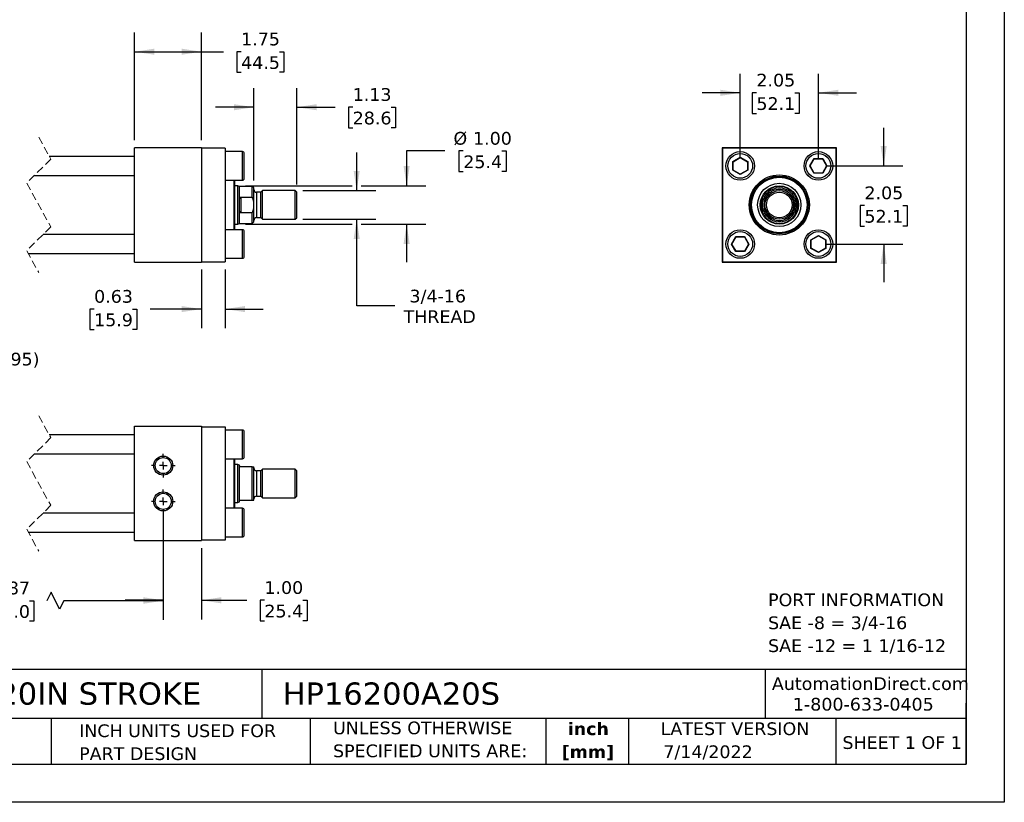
# Model space of a CAD drawing. Header units: inches. Extents: x 0 to 44, y 0 to 34.
# Tile 2 of 3: x 18.2 to 44, y 0 to 20.5. Entities that reach past the tile are written whole.
import ezdxf

# ---------------------------------------------------------------- set-up
doc = ezdxf.new("R2010")
doc.units = ezdxf.units.IN
doc.header["$LTSCALE"] = 4
doc.header["$MEASUREMENT"] = 0
for name, pattern in [('SLD-Center', [0.75, 0.6, -0.05, 0.05, -0.05]), ('SLD-Dashed', [0.075, 0.05, -0.025]), ('SLD-Solid', [0])]:
    doc.linetypes.add(name, pattern=pattern)
doc.layers.add('CENTER', color=40, linetype='SLD-Center')
doc.layers.add('DIMENSIONS', color=140, linetype='SLD-Solid', lineweight=25)
doc.layers.add('TEXT', color=140, linetype='SLD-Solid', lineweight=25)
doc.styles.add('SLDTEXTSTYLE0', font='VERDANA.TTF')
doc.styles.add('SLDTEXTSTYLE1', font='VERDANAB.TTF')
doc.dimstyles.new('SLDDIMSTYLE1', dxfattribs={"dimtxt": 0.339844, "dimasz": 0.52, "dimexe": 0, "dimexo": 0.0625, "dimgap": 0.084961, "dimtad": 0, "dimtih": 1, "dimtoh": 1, "dimrnd": 1e-09, "dimzin": 12, "dimdsep": 46, "dimtxsty": 'SLDTEXTSTYLE0', "dimsah": 1, "dimcen": 0.09, "dimadec": 0, "dimazin": 3, "dimtfac": 1, "dimtofl": 0, "dimtmove": 0, "dimatfit": 3, "dimfxl": 0, "dimfrac": 2, "dimtolj": 1, "dimtzin": 12, "dimarcsym": 0})
doc.dimstyles.new('SLDDIMSTYLE2', dxfattribs={"dimtxt": 0.339844, "dimasz": 0.52, "dimexe": 0, "dimexo": 0.0625, "dimgap": 0.084961, "dimtad": 0, "dimtih": 1, "dimtoh": 1, "dimrnd": 1e-09, "dimzin": 12, "dimdsep": 46, "dimtxsty": 'SLDTEXTSTYLE0', "dimsah": 1, "dimcen": 0.09, "dimadec": 0, "dimazin": 3, "dimtfac": 1, "dimtmove": 0, "dimatfit": 0, "dimfxl": 0, "dimfrac": 2, "dimtolj": 1, "dimtzin": 12, "dimarcsym": 0})
doc.dimstyles.new('SLDDIMSTYLE3', dxfattribs={"dimtxt": 0.339844, "dimasz": 0.52, "dimexe": 0, "dimexo": 0.0625, "dimgap": 0.084961, "dimtad": 0, "dimtih": 1, "dimtoh": 1, "dimrnd": 1e-09, "dimzin": 4, "dimdsep": 46, "dimtxsty": 'SLDTEXTSTYLE0', "dimsah": 1, "dimcen": 0.09, "dimadec": 0, "dimazin": 1, "dimtfac": 1, "dimtmove": 0, "dimatfit": 0, "dimfxl": 0, "dimfrac": 2, "dimtolj": 1, "dimtzin": 12, "dimarcsym": 0})
doc.dimstyles.new('SLDDIMSTYLE4', dxfattribs={"dimtxt": 0.339844, "dimasz": 0.52, "dimexe": 0, "dimexo": 0.0625, "dimgap": 0.084961, "dimtad": 0, "dimtih": 1, "dimtoh": 1, "dimrnd": 1e-09, "dimdsep": 46, "dimtxsty": 'SLDTEXTSTYLE0', "dimsah": 1, "dimcen": 0.09, "dimadec": 0, "dimazin": 2, "dimtfac": 1, "dimtmove": 0, "dimatfit": 0, "dimfxl": 0, "dimfrac": 2, "dimtolj": 1, "dimtzin": 12, "dimarcsym": 0})
doc.dimstyles.new('SLDDIMSTYLE6', dxfattribs={"dimtxt": 0.339844, "dimasz": 0.52, "dimexe": 0, "dimexo": 0.0625, "dimgap": 0.084961, "dimtad": 0, "dimtih": 1, "dimtoh": 1, "dimrnd": 1e-09, "dimzin": 12, "dimdsep": 46, "dimtxsty": 'SLDTEXTSTYLE0', "dimsah": 1, "dimcen": 0, "dimadec": 0, "dimazin": 3, "dimtfac": 1, "dimtofl": 0, "dimtmove": 0, "dimatfit": 3, "dimfxl": 0, "dimfrac": 2, "dimtolj": 1, "dimtzin": 12, "dimarcsym": 0})

# ---------------------------------------------------------------- blocks, each defined once
blk = doc.blocks.new('SW_NOTE_0')
at = {"layer": 'TEXT', "color": 0, "char_height": 0.33333, "attachment_point": 1, "style": 'SLDTEXTSTYLE0'}
for s, insert in [('PORT INFORMATION', (0, 0.423)), ('SAE -8 = 3/4-16', (0, -0.179)), ('SAE -12 = 1 1/16-12', (0, -0.78))]:
    blk.add_mtext(s, dxfattribs=dict(at, insert=insert))
blk = doc.blocks.new('SW_NOTE_0_1')
at = {"layer": 'TEXT', "color": 0, "char_height": 0.3333, "attachment_point": 2, "style": 'SLDTEXTSTYLE1'}
for s, insert in [('inch', (0.5, 0.423)), ('[mm]', (0.489, -0.179))]:
    blk.add_mtext(s, dxfattribs=dict(at, insert=insert))
blk = doc.blocks.new('SW_NOTE_0_2')
at = {"layer": 'TEXT', "color": 0, "char_height": 0.33333, "attachment_point": 1, "style": 'SLDTEXTSTYLE0'}
for s, insert in [('UNLESS OTHERWISE ', (0, 0.423)), ('SPECIFIED UNITS ARE:', (0, -0.179))]:
    blk.add_mtext(s, dxfattribs=dict(at, insert=insert))
blk = doc.blocks.new('SW_NOTE_0_6')
at = {"layer": 'TEXT', "color": 0, "char_height": 0.33333, "attachment_point": 1, "style": 'SLDTEXTSTYLE0'}
for s, insert in [('INCH UNITS USED FOR ', (0, 0.423)), ('PART DESIGN', (0, -0.179))]:
    blk.add_mtext(s, dxfattribs=dict(at, insert=insert))
blk = doc.blocks.new('_D_1')
at = {"layer": 'DIMENSIONS'}
for p, q in [((21.192, 17.37), (21.192, 20.19)), ((22.942, 17.37), (22.942, 20.19)), ((21.192, 19.69), (22.942, 19.69)), ((22.942, 19.69), (23.524, 19.69)), ((23.985, 19.69), (23.87, 19.69)), ((23.87, 19.69), (23.87, 19.15)), ((24.994, 19.69), (25.109, 19.69)), ((25.109, 19.69), (25.109, 19.15)), ((23.87, 19.15), (23.985, 19.15)), ((25.109, 19.15), (24.994, 19.15))]:
    blk.add_line(p, q, dxfattribs=at)
for points in [[(21.192, 19.69), (21.712, 19.61), (21.712, 19.77)], [(22.942, 19.69), (22.422, 19.77), (22.422, 19.61)]]:
    blk.add_solid(points, dxfattribs=at)
at = {"layer": 'DIMENSIONS', "char_height": 0.3333, "attachment_point": 1, "style": 'SLDTEXTSTYLE0'}
for s, insert in [('1.75', (23.985, 20.189)), ('44.5', (23.985, 19.573))]:
    blk.add_mtext(s, dxfattribs=dict(at, insert=insert))
blk = doc.blocks.new('_D_2')
at = {"layer": 'DIMENSIONS'}
for p, q in [((24.317, 16.315), (24.317, 18.734)), ((25.442, 16.206), (25.442, 18.734)), ((24.317, 18.234), (23.317, 18.234)), ((25.442, 18.234), (26.451, 18.234)), ((26.911, 18.234), (26.797, 18.234)), ((26.797, 18.234), (26.797, 17.694)), ((27.921, 18.234), (28.035, 18.234)), ((28.035, 18.234), (28.035, 17.694)), ((26.797, 17.694), (26.911, 17.694)), ((28.035, 17.694), (27.921, 17.694))]:
    blk.add_line(p, q, dxfattribs=at)
for points in [[(24.317, 18.234), (23.797, 18.314), (23.797, 18.154)], [(25.442, 18.234), (25.962, 18.154), (25.962, 18.314)]]:
    blk.add_solid(points, dxfattribs=at)
at = {"layer": 'DIMENSIONS', "char_height": 0.3333, "attachment_point": 1, "style": 'SLDTEXTSTYLE0'}
for s, insert in [('1.13', (26.911, 18.734)), ('28.6', (26.911, 18.117))]:
    blk.add_mtext(s, dxfattribs=dict(at, insert=insert))
blk = doc.blocks.new('_D_3')
at = {"layer": 'DIMENSIONS'}
for p, q in [((27.016, 16.045), (27.016, 17.045)), ((25.602, 16.045), (27.516, 16.045)), ((25.602, 15.295), (27.516, 15.295)), ((27.016, 13.024), (27.016, 15.295)), ((28.016, 13.024), (27.016, 13.024))]:
    blk.add_line(p, q, dxfattribs=at)
for points in [[(27.016, 16.045), (27.096, 16.565), (26.936, 16.565)], [(27.016, 15.295), (26.936, 14.775), (27.096, 14.775)]]:
    blk.add_solid(points, dxfattribs=at)
at = {"layer": 'DIMENSIONS', "char_height": 0.3333, "attachment_point": 1, "style": 'SLDTEXTSTYLE0'}
for s, insert in [('3/4-16', (28.4, 13.447)), ('THREAD', (28.245, 12.907))]:
    blk.add_mtext(s, dxfattribs=dict(at, insert=insert))
blk = doc.blocks.new('_D_4')
at = {"layer": 'DIMENSIONS'}
for p, q in [((29.326, 17.086), (28.326, 17.086)), ((28.326, 17.086), (28.326, 16.17)), ((29.811, 17.086), (29.697, 17.086)), ((29.697, 17.086), (29.697, 16.546)), ((30.821, 17.086), (30.935, 17.086)), ((30.935, 17.086), (30.935, 16.546)), ((29.697, 16.546), (29.811, 16.546)), ((30.935, 16.546), (30.821, 16.546)), ((24.098, 16.17), (26.896, 16.17)), ((27.136, 16.17), (28.826, 16.17)), ((24.098, 15.17), (26.896, 15.17)), ((27.136, 15.17), (28.826, 15.17)), ((28.326, 15.17), (28.326, 14.17))]:
    blk.add_line(p, q, dxfattribs=at)
for points in [[(28.326, 16.17), (28.406, 16.69), (28.246, 16.69)], [(28.326, 15.17), (28.246, 14.65), (28.406, 14.65)]]:
    blk.add_solid(points, dxfattribs=at)
at = {"layer": 'DIMENSIONS', "char_height": 0.3333, "attachment_point": 1, "style": 'SLDTEXTSTYLE0'}
for s, insert in [('%%c', (29.554, 17.585)), ('1.00', (30.067, 17.585)), ('25.4', (29.811, 16.969))]:
    blk.add_mtext(s, dxfattribs=dict(at, insert=insert))
blk = doc.blocks.new('_D_5')
at = {"layer": 'DIMENSIONS'}
for p, q in [((22.942, 13.98), (22.942, 12.439)), ((23.567, 13.98), (23.567, 12.439)), ((20.129, 12.939), (20.015, 12.939)), ((20.015, 12.939), (20.015, 12.399)), ((21.139, 12.939), (21.253, 12.939)), ((21.253, 12.939), (21.253, 12.399)), ((22.942, 12.939), (21.599, 12.939)), ((23.567, 12.939), (24.567, 12.939)), ((20.015, 12.399), (20.129, 12.399)), ((21.253, 12.399), (21.139, 12.399))]:
    blk.add_line(p, q, dxfattribs=at)
for points in [[(22.942, 12.939), (22.422, 13.019), (22.422, 12.859)], [(23.567, 12.939), (24.087, 12.859), (24.087, 13.019)]]:
    blk.add_solid(points, dxfattribs=at)
at = {"layer": 'DIMENSIONS', "char_height": 0.3333, "attachment_point": 1, "style": 'SLDTEXTSTYLE0'}
for s, insert in [('0.63', (20.129, 13.439)), ('15.9', (20.129, 12.823))]:
    blk.add_mtext(s, dxfattribs=dict(at, insert=insert))
blk = doc.blocks.new('_D_6')
at = {"layer": 'DIMENSIONS'}
for p, q in [((37.074, 16.895), (37.074, 19.112)), ((39.124, 16.895), (39.124, 19.112)), ((37.074, 18.612), (36.074, 18.612)), ((37.499, 18.612), (37.384, 18.612)), ((37.384, 18.612), (37.384, 18.072)), ((38.508, 18.612), (38.623, 18.612)), ((38.623, 18.612), (38.623, 18.072)), ((39.124, 18.612), (40.124, 18.612)), ((37.384, 18.072), (37.499, 18.072)), ((38.623, 18.072), (38.508, 18.072))]:
    blk.add_line(p, q, dxfattribs=at)
for points in [[(37.074, 18.612), (36.554, 18.692), (36.554, 18.532)], [(39.124, 18.612), (39.644, 18.532), (39.644, 18.692)]]:
    blk.add_solid(points, dxfattribs=at)
at = {"layer": 'DIMENSIONS', "char_height": 0.3333, "attachment_point": 1, "style": 'SLDTEXTSTYLE0'}
for s, insert in [('2.05', (37.499, 19.112)), ('52.1', (37.499, 18.496))]:
    blk.add_mtext(s, dxfattribs=dict(at, insert=insert))
blk = doc.blocks.new('_D_7')
at = {"layer": 'DIMENSIONS'}
for p, q in [((40.837, 16.695), (40.837, 17.695)), ((39.324, 16.695), (41.337, 16.695)), ((40.332, 15.656), (40.218, 15.656)), ((40.218, 15.656), (40.218, 15.116)), ((41.342, 15.656), (41.456, 15.656)), ((41.456, 15.656), (41.456, 15.116)), ((40.218, 15.116), (40.332, 15.116)), ((41.456, 15.116), (41.342, 15.116)), ((39.324, 14.645), (41.337, 14.645)), ((40.837, 14.645), (40.837, 13.645))]:
    blk.add_line(p, q, dxfattribs=at)
for points in [[(40.837, 16.695), (40.917, 17.215), (40.757, 17.215)], [(40.837, 14.645), (40.757, 14.125), (40.917, 14.125)]]:
    blk.add_solid(points, dxfattribs=at)
at = {"layer": 'DIMENSIONS', "char_height": 0.3333, "attachment_point": 1, "style": 'SLDTEXTSTYLE0'}
for s, insert in [('2.05', (40.332, 16.155)), ('52.1', (40.332, 15.539))]:
    blk.add_mtext(s, dxfattribs=dict(at, insert=insert))
blk = doc.blocks.new('_D_18')
at = {"layer": 'DIMENSIONS'}
for p, q in [((21.942, 7.695), (21.942, 4.789)), ((13.996, 7.345), (13.996, 4.789)), ((19.002, 5.512), (18.891, 5.289)), ((19.225, 5.067), (19.002, 5.512)), ((13.996, 5.289), (16.678, 5.289)), ((17.139, 5.289), (17.025, 5.289)), ((17.025, 5.289), (17.025, 4.749)), ((18.432, 5.289), (18.546, 5.289)), ((18.546, 5.289), (18.546, 4.749)), ((18.891, 5.289), (18.892, 5.289)), ((19.336, 5.289), (19.225, 5.067)), ((21.942, 5.289), (19.336, 5.289)), ((17.025, 4.749), (17.139, 4.749)), ((18.546, 4.749), (18.432, 4.749))]:
    blk.add_line(p, q, dxfattribs=at)
for points in [[(13.996, 5.289), (14.516, 5.209), (14.516, 5.369)], [(21.942, 5.289), (21.422, 5.369), (21.422, 5.209)]]:
    blk.add_solid(points, dxfattribs=at)
at = {"layer": 'DIMENSIONS', "char_height": 0.3333, "attachment_point": 1, "style": 'SLDTEXTSTYLE0'}
for s, insert in [('22.87', (17.139, 5.789)), ('581.0', (17.139, 5.173))]:
    blk.add_mtext(s, dxfattribs=dict(at, insert=insert))
blk = doc.blocks.new('_D_19')
at = {"layer": 'DIMENSIONS'}
for p, q in [((21.942, 7.384), (21.942, 4.8)), ((22.942, 6.664), (22.942, 4.8)), ((21.942, 5.3), (20.942, 5.3)), ((22.942, 5.3), (24.135, 5.3)), ((24.595, 5.3), (24.481, 5.3)), ((24.481, 5.3), (24.481, 4.76)), ((25.605, 5.3), (25.719, 5.3)), ((25.719, 5.3), (25.719, 4.76)), ((24.481, 4.76), (24.595, 4.76)), ((25.719, 4.76), (25.605, 4.76))]:
    blk.add_line(p, q, dxfattribs=at)
for points in [[(21.942, 5.3), (21.422, 5.38), (21.422, 5.22)], [(22.942, 5.3), (23.462, 5.22), (23.462, 5.38)]]:
    blk.add_solid(points, dxfattribs=at)
at = {"layer": 'DIMENSIONS', "char_height": 0.3333, "attachment_point": 1, "style": 'SLDTEXTSTYLE0'}
for s, insert in [('1.00', (24.595, 5.8)), ('25.4', (24.595, 5.184))]:
    blk.add_mtext(s, dxfattribs=dict(at, insert=insert))
blk = doc.blocks.new('SW_SYMBOL_HOLE_DEPTH')
at = {"layer": 'DIMENSIONS', "color": 0}
for p, q in [((0, 137.8), (126, 137.8)), ((63, 137.8), (63, 11.8)), ((15.7, 87.4), (63, 11.8)), ((110.2, 87.4), (63, 11.8))]:
    blk.add_line(p, q, dxfattribs=at)
blk = doc.blocks.new('_D_21')
at = {"layer": 'DIMENSIONS'}
for p, q in [((14.057, 9.076), (14.692, 11.641)), ((14.692, 11.641), (15.567, 11.641))]:
    blk.add_line(p, q, dxfattribs=at)
blk.add_solid([(14.057, 9.076), (14.259, 9.561), (14.104, 9.6)], dxfattribs=at)
at = {"layer": 'DIMENSIONS', "xscale": 0.002688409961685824, "yscale": 0.002688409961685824, "zscale": 0.002688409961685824}
blk.add_blockref('SW_SYMBOL_HOLE_DEPTH', (15.817, 11.416), dxfattribs=at)
at = {"layer": 'DIMENSIONS', "char_height": 0.3333, "attachment_point": 1, "style": 'SLDTEXTSTYLE0'}
for s, insert in [('1/2-13', (16.504, 12.334)), ('0.38(0.95)', (16.303, 11.794)), ('X4', (16.978, 11.254))]:
    blk.add_mtext(s, dxfattribs=dict(at, insert=insert))
blk = doc.blocks.new('SW_CENTERMARKSYMBOL_6')
at = {"layer": 'CENTER', "color": 0}
for p, q in [((0, 0.2), (0, 0.311)), ((-0.2, 0), (-0.311, 0)), ((0, 0), (-0.1, 0)), ((0, 0), (0, 0.1)), ((0, 0), (0, -0.1)), ((0, 0), (0.1, 0)), ((0.2, 0), (0.311, 0)), ((0, -0.2), (0, -0.311))]:
    blk.add_line(p, q, dxfattribs=at)
blk = doc.blocks.new('SW_CENTERMARKSYMBOL_7')
at = {"layer": 'CENTER', "color": 0}
for p, q in [((0, 0.2), (0, 0.311)), ((-0.2, 0), (-0.311, 0)), ((0, 0), (-0.1, 0)), ((0, 0), (0, 0.1)), ((0, 0), (0, -0.1)), ((0, 0), (0.1, 0)), ((0.2, 0), (0.311, 0)), ((0, -0.2), (0, -0.311))]:
    blk.add_line(p, q, dxfattribs=at)

msp = doc.modelspace()

# ---------------------------------------------------------------- linework, layer by layer
at = {"color": 7, "linetype": 'SLD-Solid'}
for p, q in [((44, 34), (44, 0)), ((44, 0), (0, 0))]:
    msp.add_line(p, q, dxfattribs=at)
at = {"color": 7, "linetype": 'SLD-Dashed', "lineweight": 18}
for p, q in [((18.678, 17.445), (18.993, 16.873)), ((18.993, 16.873), (18.363, 16.243)), ((18.363, 16.243), (18.993, 15.098)), ((18.993, 15.098), (18.363, 14.468)), ((18.363, 14.468), (18.678, 13.895)), ((18.678, 10.139), (18.993, 9.567)), ((18.993, 9.567), (18.363, 8.937)), ((18.363, 8.937), (18.993, 7.792)), ((18.993, 7.792), (18.363, 7.162)), ((18.363, 7.162), (18.678, 6.589))]:
    msp.add_line(p, q, dxfattribs=at)
for p, q in [((22.942, 17.17), (21.192, 17.17)), ((21.192, 14.17), (21.192, 17.17)), ((22.942, 17.17), (22.942, 14.17)), ((23.567, 17.16), (22.942, 17.16)), ((23.567, 17.16), (23.567, 14.18)), ((24.017, 17.07), (23.567, 17.07)), ((24.017, 16.32), (24.017, 17.07)), ((36.599, 17.17), (36.599, 14.17)), ((39.599, 17.17), (36.599, 17.17)), ((36.609, 17.16), (36.609, 14.18)), ((39.589, 17.16), (36.609, 17.16)), ((39.589, 14.18), (39.589, 17.16)), ((39.599, 14.17), (39.599, 17.17)), ((21.192, 16.945), (18.953, 16.945)), ((24.067, 16.37), (24.067, 17.02)), ((36.879, 16.808), (37.074, 16.921)), ((36.879, 16.582), (36.879, 16.808)), ((36.879, 16.808), (36.887, 16.804)), ((36.887, 16.804), (37.074, 16.912)), ((36.887, 16.587), (36.887, 16.804)), ((37.074, 16.921), (37.27, 16.808)), ((37.074, 16.921), (37.074, 16.912)), ((37.074, 16.912), (37.262, 16.804)), ((37.27, 16.808), (37.262, 16.804)), ((37.262, 16.804), (37.262, 16.587)), ((37.27, 16.808), (37.27, 16.582)), ((38.899, 16.695), (39.011, 16.891)), ((38.908, 16.695), (39.016, 16.883)), ((39.011, 16.891), (39.237, 16.891)), ((39.016, 16.883), (39.011, 16.891)), ((39.016, 16.883), (39.233, 16.883)), ((39.237, 16.891), (39.233, 16.883)), ((39.233, 16.883), (39.341, 16.695)), ((39.237, 16.891), (39.35, 16.695)), ((36.887, 16.587), (36.879, 16.582)), ((37.074, 16.47), (36.879, 16.582)), ((37.074, 16.479), (36.887, 16.587)), ((37.262, 16.587), (37.074, 16.479)), ((37.27, 16.582), (37.074, 16.47)), ((37.27, 16.582), (37.262, 16.587)), ((39.011, 16.5), (38.899, 16.695)), ((38.899, 16.695), (38.908, 16.695)), ((39.016, 16.508), (38.908, 16.695)), ((39.341, 16.695), (39.233, 16.508)), ((39.35, 16.695), (39.237, 16.5)), ((39.35, 16.695), (39.341, 16.695)), ((18.565, 16.445), (21.192, 16.445)), ((23.567, 16.32), (24.017, 16.32)), ((23.804, 15.02), (23.804, 16.32)), ((23.824, 15.02), (23.824, 16.32)), ((37.074, 16.47), (37.074, 16.479)), ((39.011, 16.5), (39.016, 16.508)), ((39.237, 16.5), (39.011, 16.5)), ((39.233, 16.508), (39.016, 16.508)), ((39.237, 16.5), (39.233, 16.508)), ((23.898, 16.17), (23.824, 16.17)), ((23.942, 16.154), (23.898, 16.17)), ((23.898, 15.67), (23.898, 16.17)), ((24.277, 16.154), (23.942, 16.154)), ((23.942, 15.791), (23.942, 16.154)), ((24.317, 16.115), (24.277, 16.154)), ((24.277, 15.877), (24.277, 16.154)), ((24.317, 15.75), (24.317, 16.115)), ((24.547, 16.045), (24.504, 16.002)), ((25.402, 16.045), (24.547, 16.045)), ((24.547, 15.295), (24.547, 16.045)), ((25.442, 16.006), (25.402, 16.045)), ((25.402, 15.67), (25.402, 16.045)), ((23.942, 15.55), (23.942, 15.791)), ((23.973, 15.877), (24.277, 15.877)), ((23.973, 15.877), (23.973, 15.463)), ((24.504, 16.002), (24.392, 16.002)), ((24.392, 16.002), (24.392, 15.67)), ((24.504, 15.67), (24.504, 16.002)), ((25.442, 15.67), (25.442, 16.006)), ((37.631, 15.55), (37.631, 15.791)), ((38.568, 15.791), (38.568, 15.55)), ((23.898, 15.17), (23.898, 15.67)), ((23.942, 15.186), (23.942, 15.55)), ((24.317, 15.591), (24.317, 15.75)), ((24.317, 15.226), (24.317, 15.591)), ((24.392, 15.67), (24.392, 15.338)), ((24.504, 15.338), (24.504, 15.67)), ((25.402, 15.295), (25.402, 15.67)), ((25.442, 15.335), (25.442, 15.67)), ((37.662, 15.591), (37.662, 15.75)), ((38.537, 15.75), (38.537, 15.591)), ((24.277, 15.463), (23.973, 15.463)), ((24.277, 15.186), (24.277, 15.463)), ((24.392, 15.338), (24.504, 15.338)), ((24.504, 15.338), (24.547, 15.295)), ((24.547, 15.295), (25.402, 15.295)), ((25.402, 15.295), (25.442, 15.335)), ((24.017, 15.02), (23.567, 15.02)), ((23.824, 15.17), (23.898, 15.17)), ((23.898, 15.17), (23.942, 15.186)), ((23.942, 15.186), (24.277, 15.186)), ((24.017, 14.27), (24.017, 15.02)), ((24.277, 15.186), (24.317, 15.226)), ((21.192, 14.895), (18.79, 14.895)), ((24.067, 14.645), (24.067, 14.97)), ((36.849, 14.645), (36.961, 14.841)), ((36.858, 14.645), (36.966, 14.833)), ((36.961, 14.841), (37.187, 14.841)), ((36.961, 14.841), (36.966, 14.833)), ((36.966, 14.833), (37.183, 14.833)), ((37.187, 14.841), (37.183, 14.833)), ((37.183, 14.833), (37.291, 14.645)), ((37.187, 14.841), (37.3, 14.645)), ((38.929, 14.758), (39.124, 14.871)), ((38.929, 14.532), (38.929, 14.758)), ((38.929, 14.758), (38.937, 14.754)), ((38.937, 14.754), (39.124, 14.862)), ((38.937, 14.537), (38.937, 14.754)), ((39.124, 14.871), (39.32, 14.758)), ((39.124, 14.871), (39.124, 14.862)), ((39.124, 14.862), (39.312, 14.754)), ((39.312, 14.754), (39.32, 14.758)), ((39.312, 14.754), (39.312, 14.537)), ((39.32, 14.758), (39.32, 14.532)), ((24.067, 14.32), (24.067, 14.645)), ((36.961, 14.45), (36.849, 14.645)), ((36.849, 14.645), (36.858, 14.645)), ((36.966, 14.458), (36.858, 14.645)), ((37.291, 14.645), (37.183, 14.458)), ((37.3, 14.645), (37.187, 14.45)), ((37.3, 14.645), (37.291, 14.645)), ((38.929, 14.532), (38.937, 14.537)), ((39.124, 14.42), (38.929, 14.532)), ((39.124, 14.429), (38.937, 14.537)), ((39.312, 14.537), (39.124, 14.429)), ((39.32, 14.532), (39.124, 14.42)), ((39.32, 14.532), (39.312, 14.537)), ((18.403, 14.395), (21.192, 14.395)), ((23.567, 14.27), (24.017, 14.27)), ((36.961, 14.45), (36.966, 14.458)), ((37.187, 14.45), (36.961, 14.45)), ((37.183, 14.458), (36.966, 14.458)), ((37.183, 14.458), (37.187, 14.45)), ((39.124, 14.42), (39.124, 14.429)), ((21.192, 14.17), (22.942, 14.17)), ((22.942, 14.18), (23.567, 14.18)), ((36.599, 14.17), (39.599, 14.17)), ((36.609, 14.18), (39.589, 14.18)), ((21.192, 6.864), (21.192, 9.864)), ((21.192, 9.864), (22.942, 9.864)), ((22.942, 9.864), (22.942, 6.864)), ((22.942, 9.854), (23.567, 9.854)), ((23.567, 9.854), (23.567, 6.874)), ((21.192, 9.639), (18.953, 9.639)), ((24.017, 9.764), (23.567, 9.764)), ((24.017, 9.014), (24.017, 9.764)), ((24.067, 9.064), (24.067, 9.714)), ((18.565, 9.139), (21.192, 9.139)), ((23.567, 9.014), (24.017, 9.014)), ((23.804, 8.364), (23.804, 9.014)), ((23.824, 7.714), (23.824, 9.014)), ((23.898, 8.864), (23.824, 8.864)), ((23.942, 8.848), (23.898, 8.864)), ((23.898, 7.864), (23.898, 8.864)), ((23.942, 8.833), (23.942, 8.848)), ((23.942, 7.895), (23.942, 8.833)), ((24.277, 8.802), (23.973, 8.802)), ((24.277, 7.927), (24.277, 8.802)), ((24.277, 8.802), (24.317, 8.802)), ((24.317, 7.927), (24.317, 8.802)), ((24.504, 8.696), (24.392, 8.696)), ((24.392, 8.696), (24.392, 8.032)), ((24.547, 8.739), (24.504, 8.696)), ((24.504, 8.032), (24.504, 8.696)), ((25.402, 8.739), (24.547, 8.739)), ((24.547, 7.989), (24.547, 8.739)), ((25.442, 8.7), (25.402, 8.739)), ((25.402, 7.989), (25.402, 8.739)), ((25.442, 8.029), (25.442, 8.7)), ((23.804, 7.714), (23.804, 8.364)), ((24.392, 8.032), (24.504, 8.032)), ((24.504, 8.032), (24.547, 7.989)), ((25.402, 7.989), (25.442, 8.029)), ((23.824, 7.864), (23.898, 7.864)), ((23.898, 7.864), (23.942, 7.88)), ((23.942, 7.88), (23.942, 7.895)), ((23.973, 7.927), (24.277, 7.927)), ((24.277, 7.927), (24.317, 7.927)), ((24.547, 7.989), (25.402, 7.989)), ((21.192, 7.589), (18.79, 7.589)), ((24.017, 7.714), (23.567, 7.714)), ((24.017, 6.964), (24.017, 7.714)), ((24.067, 7.339), (24.067, 7.664)), ((24.067, 7.014), (24.067, 7.339)), ((18.403, 7.089), (21.192, 7.089)), ((21.192, 6.864), (22.942, 6.864)), ((23.567, 6.874), (22.942, 6.874)), ((23.567, 6.964), (24.017, 6.964))]:
    msp.add_line(p, q)
for centre, radius in [((37.074, 16.695), 0.375), ((39.124, 16.695), 0.375), ((38.099, 15.67), 0.788), ((38.099, 15.67), 0.758), ((38.099, 15.67), 0.75), ((38.099, 15.67), 0.729), ((38.099, 15.67), 0.568), ((38.099, 15.67), 0.501), ((38.099, 15.67), 0.5), ((38.099, 15.67), 0.375), ((38.099, 15.67), 0.336), ((37.074, 14.645), 0.375), ((39.124, 14.645), 0.375), ((21.942, 8.833), 0.25), ((21.942, 8.833), 0.211), ((21.942, 7.895), 0.25), ((21.942, 7.895), 0.211)]:
    msp.add_circle(centre, radius)
for centre, radius, start, end in [((24.017, 17.02), 0.05, 359.9991, 90.0008), ((24.017, 16.37), 0.05, 269.9992, 0.0009), ((24.392, 16.077), 0.075, 179.9999, 269.9999), ((38.099, 15.67), 0.484, 25.321, 154.679), ((38.099, 15.67), 0.445, 10.2745, 169.7255), ((38.099, 15.67), 0.484, 165.579, 194.421), ((38.099, 15.67), 0.484, 345.579, 14.421), ((38.099, 15.67), 0.445, 190.2745, 349.7255), ((24.392, 15.263), 0.075, 90.0001, 180.0001), ((38.099, 15.67), 0.484, 205.321, 334.679), ((24.017, 14.97), 0.05, 359.9991, 90.0008), ((24.017, 14.32), 0.05, 269.9992, 0.0009), ((24.017, 9.714), 0.05, 359.9991, 90.0008), ((24.017, 9.064), 0.05, 269.9992, 0.0009), ((24.392, 8.771), 0.075, 179.9999, 269.9999), ((24.392, 7.957), 0.075, 90.0001, 180.0001), ((24.017, 7.664), 0.05, 359.9991, 90.0008), ((24.017, 7.014), 0.05, 269.9992, 0.0009)]:
    msp.add_arc(centre, radius, start, end)
for points, knots in [([(37.074, 16.37), (36.988, 16.37), (36.906, 16.405), (36.784, 16.526), (36.749, 16.609), (36.749, 16.782), (36.784, 16.864), (36.906, 16.986), (36.988, 17.02), (37.074, 17.02)], [0, 0, 0, 0, 0.25, 0.25, 0.5, 0.5, 0.75, 0.75, 1, 1, 1, 1]), ([(37.074, 17.02), (37.161, 17.02), (37.243, 16.986), (37.365, 16.864), (37.399, 16.782), (37.399, 16.609), (37.365, 16.526), (37.243, 16.405), (37.161, 16.37), (37.074, 16.37)], [0, 0, 0, 0, 0.25, 0.25, 0.5, 0.5, 0.75, 0.75, 1, 1, 1, 1]), ([(38.799, 16.695), (38.799, 16.782), (38.834, 16.864), (38.956, 16.986), (39.038, 17.02), (39.211, 17.02), (39.293, 16.986), (39.415, 16.864), (39.449, 16.782), (39.449, 16.695)], [0, 0, 0, 0, 0.25, 0.25, 0.5, 0.5, 0.75, 0.75, 1, 1, 1, 1]), ([(39.449, 16.695), (39.449, 16.609), (39.415, 16.526), (39.293, 16.405), (39.211, 16.37), (39.038, 16.37), (38.956, 16.405), (38.834, 16.526), (38.799, 16.609), (38.799, 16.695)], [0, 0, 0, 0, 0.25, 0.25, 0.5, 0.5, 0.75, 0.75, 1, 1, 1, 1]), ([(38.506, 15.67), (38.506, 15.778), (38.464, 15.882), (38.311, 16.034), (38.207, 16.077), (37.991, 16.077), (37.888, 16.034), (37.735, 15.882), (37.692, 15.778), (37.692, 15.67)], [0, 0, 0, 0, 0.25, 0.25, 0.5, 0.5, 0.75, 0.75, 1, 1, 1, 1]), ([(23.942, 15.791), (23.942, 15.811), (23.942, 15.835), (23.953, 15.862), (23.959, 15.871), (23.966, 15.876), (23.97, 15.877), (23.972, 15.877), (23.973, 15.877)], [0, 0, 0, 0, 0.608301, 0.723458, 0.872172, 0.928955, 0.987683, 1, 1, 1, 1]), ([(24.317, 15.75), (24.312, 15.771), (24.302, 15.815), (24.286, 15.856), (24.277, 15.877)], [0, 0, 0, 0, 0.4965, 1, 1, 1, 1]), ([(37.631, 15.791), (37.633, 15.799), (37.635, 15.808), (37.64, 15.824), (37.643, 15.832), (37.649, 15.848), (37.652, 15.856), (37.657, 15.866), (37.658, 15.87), (37.661, 15.875), (37.662, 15.877), (37.662, 15.877)], [0, 0, 0, 0, 0.25, 0.25, 0.5, 0.5, 0.75, 0.75, 0.875, 0.875, 1, 1, 1, 1]), ([(38.537, 15.877), (38.537, 15.877), (38.538, 15.875), (38.54, 15.87), (38.542, 15.866), (38.547, 15.856), (38.55, 15.848), (38.556, 15.832), (38.558, 15.824), (38.564, 15.808), (38.566, 15.799), (38.568, 15.791)], [0, 0, 0, 0, 0.125, 0.125, 0.25, 0.25, 0.5, 0.5, 0.75, 0.75, 1, 1, 1, 1]), ([(23.973, 15.463), (23.971, 15.463), (23.968, 15.464), (23.962, 15.467), (23.954, 15.475), (23.944, 15.499), (23.942, 15.526), (23.942, 15.546), (23.942, 15.55)], [0, 0, 0, 0, 0.049227, 0.108358, 0.198925, 0.37325, 0.897659, 1, 1, 1, 1]), ([(24.277, 15.463), (24.285, 15.484), (24.302, 15.525), (24.312, 15.569), (24.317, 15.591)], [0, 0, 0, 0, 0.4970038, 1, 1, 1, 1]), ([(37.662, 15.463), (37.662, 15.463), (37.661, 15.465), (37.658, 15.471), (37.657, 15.474), (37.652, 15.485), (37.649, 15.493), (37.643, 15.509), (37.64, 15.517), (37.635, 15.533), (37.633, 15.541), (37.631, 15.55)], [0, 0, 0, 0, 0.125, 0.125, 0.25, 0.25, 0.5, 0.5, 0.75, 0.75, 1, 1, 1, 1]), ([(37.692, 15.67), (37.692, 15.562), (37.735, 15.459), (37.888, 15.306), (37.991, 15.263), (38.207, 15.263), (38.311, 15.306), (38.464, 15.459), (38.506, 15.562), (38.506, 15.67)], [0, 0, 0, 0, 0.25, 0.25, 0.5, 0.5, 0.75, 0.75, 1, 1, 1, 1]), ([(38.568, 15.55), (38.566, 15.541), (38.564, 15.533), (38.559, 15.517), (38.556, 15.509), (38.55, 15.493), (38.547, 15.485), (38.542, 15.474), (38.54, 15.471), (38.538, 15.465), (38.537, 15.463), (38.537, 15.463)], [0, 0, 0, 0, 0.25, 0.25, 0.5, 0.5, 0.75, 0.75, 0.875, 0.875, 1, 1, 1, 1]), ([(36.749, 14.645), (36.749, 14.732), (36.784, 14.814), (36.906, 14.936), (36.988, 14.97), (37.161, 14.97), (37.243, 14.936), (37.365, 14.814), (37.399, 14.732), (37.399, 14.645)], [0, 0, 0, 0, 0.25, 0.25, 0.5, 0.5, 0.75, 0.75, 1, 1, 1, 1]), ([(39.124, 14.32), (39.038, 14.32), (38.956, 14.355), (38.834, 14.476), (38.799, 14.559), (38.799, 14.732), (38.834, 14.814), (38.956, 14.936), (39.038, 14.97), (39.124, 14.97)], [0, 0, 0, 0, 0.25, 0.25, 0.5, 0.5, 0.75, 0.75, 1, 1, 1, 1]), ([(39.124, 14.97), (39.211, 14.97), (39.293, 14.936), (39.415, 14.814), (39.449, 14.732), (39.449, 14.559), (39.415, 14.476), (39.293, 14.355), (39.211, 14.32), (39.124, 14.32)], [0, 0, 0, 0, 0.25, 0.25, 0.5, 0.5, 0.75, 0.75, 1, 1, 1, 1]), ([(37.399, 14.645), (37.399, 14.559), (37.365, 14.476), (37.243, 14.355), (37.161, 14.32), (36.988, 14.32), (36.906, 14.355), (36.784, 14.476), (36.749, 14.559), (36.749, 14.645)], [0, 0, 0, 0, 0.25, 0.25, 0.5, 0.5, 0.75, 0.75, 1, 1, 1, 1]), ([(23.973, 8.802), (23.971, 8.802), (23.968, 8.802), (23.962, 8.803), (23.955, 8.806), (23.946, 8.814), (23.942, 8.825), (23.942, 8.832), (23.942, 8.833)], [0, 0, 0, 0, 0.098559, 0.207708, 0.349045, 0.55581, 0.944336, 1, 1, 1, 1]), ([(23.942, 7.895), (23.943, 7.902), (23.945, 7.912), (23.953, 7.92), (23.96, 7.924), (23.966, 7.926), (23.97, 7.927), (23.972, 7.927), (23.973, 7.927)], [0, 0, 0, 0, 0.424681, 0.549711, 0.759, 0.859418, 0.975069, 1, 1, 1, 1])]:
    msp.add_open_spline(points, degree=3, knots=knots)
for points in [[(37.662, 15.75), (37.662, 15.794), (37.662, 15.836), (37.662, 15.877)], [(38.537, 15.877), (38.537, 15.836), (38.537, 15.794), (38.537, 15.75)], [(37.662, 15.463), (37.662, 15.505), (37.662, 15.547), (37.662, 15.591)], [(38.537, 15.463), (38.537, 15.505), (38.537, 15.547), (38.537, 15.591)]]:
    msp.add_open_spline(points, degree=3)
at = {"layer": 'TEXT'}
for p, q in [((43, 33), (43, 1)), ((43, 3.484), (1, 3.484)), ((24.529, 3.484), (24.529, 2.2)), ((37.728, 3.484), (37.728, 2.2)), ((43, 1), (43, 2.6)), ((43, 2.2), (1, 2.2)), ((18.999, 2.2), (18.999, 1)), ((25.792, 2.2), (25.792, 1)), ((31.972, 2.2), (31.972, 1)), ((34.144, 2.2), (34.144, 1)), ((39.582, 2.2), (39.582, 1)), ((1, 1), (43, 1))]:
    msp.add_line(p, q, dxfattribs=at)

# ---------------------------------------------------------------- block references
at = {"layer": 'CENTER'}
for name, p in [('SW_CENTERMARKSYMBOL_7', (21.942, 8.833)), ('SW_CENTERMARKSYMBOL_6', (21.942, 7.895))]:
    msp.add_blockref(name, p, dxfattribs=at)
at = {"layer": 'TEXT'}
for name, p in [('SW_NOTE_0', (37.805, 5.056)), ('SW_NOTE_0_2', (26.395, 1.696)), ('SW_NOTE_0_1', (32.59, 1.673)), ('SW_NOTE_0_6', (19.737, 1.622))]:
    msp.add_blockref(name, p, dxfattribs=at)

# ---------------------------------------------------------------- texts
at = {"layer": 'TEXT', "style": 'SLDTEXTSTYLE0'}
for s, insert, char_height, attachment_point in [('HYDRAULIC CYLINDER: NFPA, 2IN BORE, 20IN STROKE', (1.254, 3.145), 0.58333, 1), ('HP16200A20S', (25.072, 3.145), 0.58333, 1), ('AutomationDirect.com', (37.905, 3.281), 0.33333, 1), ('1-800-633-0405', (38.455, 2.74), 0.33333, 1), ('LATEST VERSION', (36.937, 2.098), 0.33333, 2), ('SHEET 1 OF 1', (39.755, 1.734), 0.33333, 1), ('7/14/2022', (35.057, 1.494), 0.3333, 1)]:
    msp.add_mtext(s, dxfattribs=dict(at, insert=insert, char_height=char_height, attachment_point=attachment_point))

# ---------------------------------------------------------------- dimensions: what is measured, and where the dimension line sits
at = {"layer": 'DIMENSIONS'}
for base, p1, p2, dimstyle, picture, middle in [((21.192, 19.69), (22.942, 17.17), (21.192, 17.17), 'SLDDIMSTYLE1', '_D_1', (24.489, 19.69)), ((39.124, 18.612), (37.074, 16.695), (39.124, 16.695), 'SLDDIMSTYLE2', '_D_6', (38.004, 18.612)), ((24.316514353, 18.234246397), (25.441514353, 16.005952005), (24.316514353, 16.114952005), 'SLDDIMSTYLE2', '_D_2', (27.416289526, 18.234246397)), ((23.566514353, 12.9394239), (22.941514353, 14.180322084), (23.566514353, 14.180322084), 'SLDDIMSTYLE4', '_D_5', (20.633562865, 12.9394239)), ((22.942, 5.3), (21.942, 7.584), (22.942, 6.864), 'SLDDIMSTYLE3', '_D_19', (25.1, 5.3))]:
    dim = msp.add_linear_dim(base=base, p1=p1, p2=p2, dimstyle=dimstyle, dxfattribs=at)
    dim.commit()
    dim.dimension.update_dxf_attribs({"geometry": picture, "text_midpoint": middle, "dimtype": 160})
for base, p1, p2, angle, text, dimstyle, picture, middle in [((28.326, 15.17), (23.898, 16.17), (23.898, 15.17), 90, '%%c<>', 'SLDDIMSTYLE3', '_D_4', (28.326, 17.086)), ((27.016, 15.295), (25.402, 16.045), (25.402, 15.295), 90, '3/4-16\\PTHREAD', 'SLDDIMSTYLE2', '_D_3', (27.016, 13.024)), ((21.942, 5.289), (13.996, 7.545), (21.942, 7.895), 0, '22.87', 'SLDDIMSTYLE1', '_D_18', (17.785, 5.289))]:
    dim = msp.add_linear_dim(base=base, p1=p1, p2=p2, angle=angle, text=text, dimstyle=dimstyle, dxfattribs=at)
    dim.commit()
    dim.dimension.update_dxf_attribs({"geometry": picture, "text_midpoint": middle, "dimtype": 160})
dim = msp.add_linear_dim(base=(40.837, 14.645), p1=(39.124, 16.695), p2=(39.124, 14.645), angle=90, dimstyle='SLDDIMSTYLE2', dxfattribs=at)
dim.commit()
dim.dimension.update_dxf_attribs({"geometry": '_D_7', "text_midpoint": (40.837, 15.656), "dimtype": 160})
dim = msp.add_diameter_dim_2p(p1=(13.936, 8.591), p2=(14.057, 9.076), text='1/2-13\\P{\\fGDT;x}0.38(0.95)\\PX4', dimstyle='SLDDIMSTYLE6', override={"dimpost": '<>'}, dxfattribs=at)
dim.commit()
dim.dimension.update_dxf_attribs({"geometry": '_D_21', "text_midpoint": (17.272, 11.641), "dimtype": 163})

doc.saveas('drawing.dxf')
